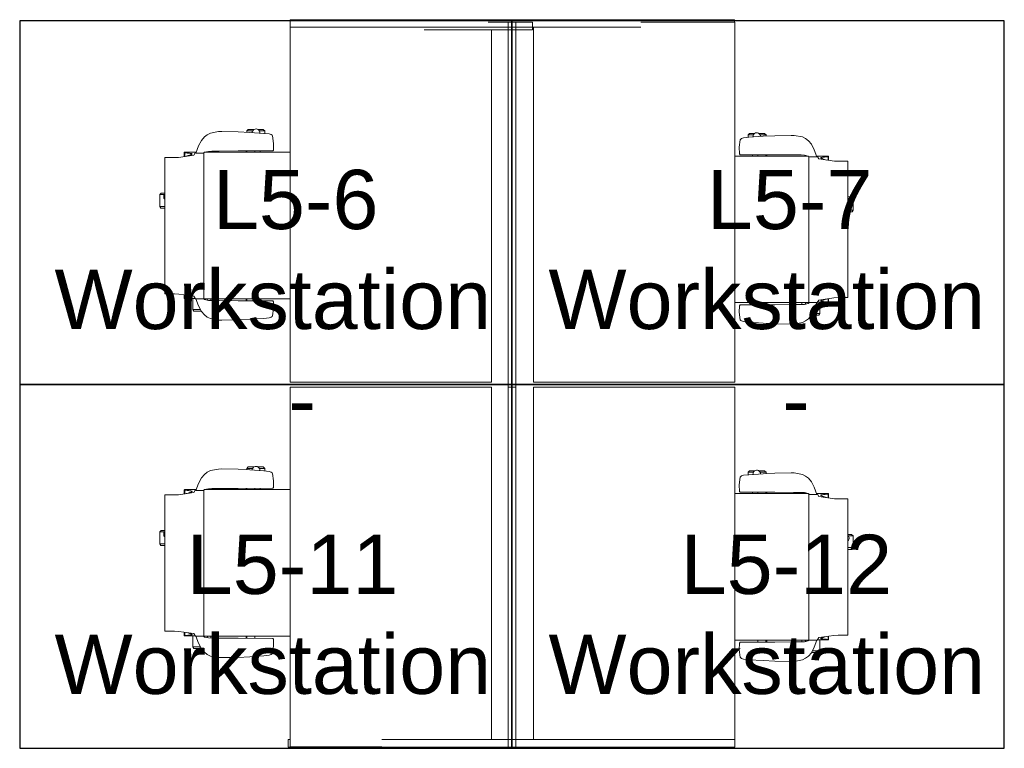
# Model space of a CAD drawing. Header units: inches. Extents: x -1 to 4727, y -3 to 1727.
# Tile 25 of 163: x 1486 to 1618, y 285 to 383. Entities that reach past the tile are written whole.
import ezdxf

# ---------------------------------------------------------------- set-up
doc = ezdxf.new("R2010")
doc.units = ezdxf.units.IN
doc.header["$LTSCALE"] = 42
doc.header["$MEASUREMENT"] = 0
doc.layers.get('0').update_dxf_attribs({"linetype": 'CONTINUOUS'})
for name, color, linetype in [('I-FURN', 8, 'CONTINUOUS'), ('I-FURN-CHAR', 9, 'CONTINUOUS'), ('Room Names & IDs', 7, 'CONTINUOUS'), ('triLabelLayer', 7, 'CONTINUOUS'), ('triSpaceLayer', 7, 'CONTINUOUS')]:
    doc.layers.add(name, color=color, linetype=linetype)
doc.styles.add('PDF Helvetica', font='Helvetica.ttf')
doc.styles.get("Standard").update_dxf_attribs({"font": 'romans.shx'})

# ---------------------------------------------------------------- blocks, each defined once
blk = doc.blocks.new('CISCO 4 pack Antenna-Revised 3_28_21 - CISCO 4 pack Antenna-Revised 3_28_21-8497353-FURNITURE PLAN - FLOOR 09 - WEST')
at = {"lineweight": 9}
for p, q in [((-161.4, 32.62), (-162.4, 32.62)), ((-162.4, 32.57), (-162.4, 32.62)), ((-162.4, 15.21), (-162.4, 32.57)), ((-114.39, 32.36), (-162.39, 32.36)), ((-162.39, 32.36), (-162.39, 20.09)), ((-161.4, 32.62), (-161.4, 32.57)), ((-161.4, 32.57), (-161.4, 32.36)), ((-114.39, 5.49), (-114.39, 32.36)), ((-66.4, 32.36), (-113.75, 32.36)), ((-113.75, 32.36), (-113.75, 5.49)), ((-66.4, -5.93), (-66.4, 32.36)), ((-66.4, 32.36), (-65.4, 32.36)), ((-65.4, 32.36), (-65.4, -5.93)), ((-161.4, 20.09), (-161.4, 15.21)), ((-162.4, 11.58), (-162.4, 15.21)), ((-161.4, 15.21), (-161.4, 11.58)), ((-66.75, 9.58), (-66.75, 14.46)), ((-162.4, -27.01), (-162.4, 11.58)), ((-161.4, 11.58), (-161.4, -27.01)), ((-66.75, 5.94), (-66.75, 9.58)), ((-161.4, 5.49), (-114.39, 5.49)), ((-113.75, 5.49), (-66.75, 5.49)), ((-66.75, -0.01), (-66.75, 5.94)), ((-65.75, 5.94), (-65.75, -0.01)), ((-114.4, 3.24), (-162.4, 3.24)), ((-162.4, 3.24), (-162.4, 2.24)), ((-114.4, 2.24), (-114.4, 3.24)), ((-65.75, 3.24), (-114.4, 3.24)), ((-114.4, 3.24), (-114.4, 2.24)), ((-65.75, 2.24), (-65.75, 3.24)), ((-162.4, 2.24), (-114.4, 2.24)), ((-114.4, 2.24), (-65.75, 2.24)), ((-114.39, -0.14), (-161.4, -0.14)), ((-114.39, -27.01), (-114.39, -0.14)), ((-66.4, -0.14), (-113.75, -0.14)), ((-113.75, -0.14), (-113.75, -27.01)), ((-65.75, -0.01), (-66.75, -0.01)), ((-66.4, -9.56), (-66.4, -5.93)), ((-65.4, -5.93), (-65.4, -9.56)), ((-66.4, -14.44), (-66.4, -9.56)), ((-65.4, -9.56), (-65.4, -26.92)), ((-65.75, -27.01), (-65.75, -14.44)), ((-161.4, -27.01), (-162.4, -27.01)), ((-161.4, -27.01), (-114.39, -27.01)), ((-113.75, -27.01), (-65.75, -27.01)), ((-65.75, -26.97), (-65.4, -26.97)), ((-65.4, -26.92), (-65.4, -26.97))]:
    blk.add_line(p, q, dxfattribs=at)
at = {"layer": 'I-FURN-CHAR', "lineweight": 9}
for p, q in [((-128.77, 49.07), (-146.95, 49.07)), ((-146.95, 49.07), (-146.95, 47.76)), ((-135.52, 49.62), (-135.29, 49.75)), ((-135.52, 49.07), (-135.52, 49.62)), ((-135.29, 49.75), (-133.71, 49.75)), ((-135.29, 49.75), (-135.29, 49.07)), ((-133.52, 49.57), (-133.71, 49.75)), ((-133.71, 49.75), (-133.71, 49.11)), ((-133.52, 49.07), (-133.52, 49.57)), ((-128.77, 47.25), (-128.77, 49.07)), ((-83.77, 49.07), (-101.95, 49.07)), ((-101.95, 49.07), (-101.95, 47.76)), ((-90.52, 49.62), (-90.29, 49.75)), ((-90.52, 49.07), (-90.52, 49.62)), ((-90.29, 49.75), (-88.71, 49.75)), ((-90.29, 49.75), (-90.29, 49.07)), ((-88.52, 49.57), (-88.71, 49.75)), ((-88.71, 49.75), (-88.71, 49.11)), ((-88.52, 49.07), (-88.52, 49.57)), ((-83.77, 47.25), (-83.77, 49.07)), ((-146.95, 47.76), (-146.99, 47.21)), ((-101.95, 47.76), (-101.99, 47.21)), ((-147.57, 46.47), (-147.09, 46.47)), ((-147.57, 45.33), (-147.57, 46.47)), ((-147.56, 46.42), (-147.1, 46.42)), ((-146.99, 47.21), (-147.28, 45.18)), ((-128.46, 45.18), (-128.77, 47.25)), ((-128.65, 46.47), (-128.09, 46.47)), ((-128.64, 46.42), (-128.13, 46.42)), ((-128.13, 46.42), (-128.09, 46.47)), ((-128.07, 44.97), (-128.07, 46.44)), ((-102.57, 46.47), (-102.09, 46.47)), ((-102.57, 45.33), (-102.57, 46.47)), ((-102.56, 46.42), (-102.1, 46.42)), ((-101.99, 47.21), (-102.28, 45.18)), ((-83.46, 45.18), (-83.77, 47.25)), ((-83.65, 46.47), (-83.09, 46.47)), ((-83.64, 46.42), (-83.13, 46.42)), ((-83.13, 46.42), (-83.09, 46.47)), ((-83.07, 44.97), (-83.07, 46.44)), ((-149.27, 45.19), (-149.04, 45.33)), ((-149.27, 45.19), (-149.27, 44.2)), ((-149.04, 45.33), (-147.57, 45.33)), ((-149.04, 44.32), (-149.04, 45.33)), ((-147.61, 44.93), (-148.55, 44.56)), ((-147.28, 45.18), (-147.61, 44.98)), ((-147.61, 44.98), (-147.61, 44.93)), ((-147.61, 43.93), (-147.61, 44.93)), ((-147.57, 45.01), (-147.57, 45.33)), ((-128.07, 44.97), (-128.46, 45.18)), ((-127.24, 44.56), (-128.18, 44.93)), ((-128.18, 44.93), (-128.18, 43.93)), ((-128.07, 44.88), (-128.07, 44.97)), ((-104.27, 45.19), (-104.04, 45.33)), ((-104.27, 45.19), (-104.27, 44.2)), ((-104.04, 45.33), (-102.57, 45.33)), ((-104.04, 44.32), (-104.04, 45.33)), ((-102.61, 44.93), (-103.55, 44.56)), ((-102.28, 45.18), (-102.61, 44.98)), ((-102.61, 44.98), (-102.61, 44.93)), ((-102.61, 43.93), (-102.61, 44.93)), ((-102.57, 45.01), (-102.57, 45.33)), ((-83.07, 44.97), (-83.46, 45.18)), ((-82.24, 44.56), (-83.18, 44.93)), ((-83.18, 44.93), (-83.18, 43.93)), ((-83.07, 44.88), (-83.07, 44.97)), ((-150.05, 43.41), (-150.27, 42.99)), ((-149.76, 43.78), (-150.05, 43.41)), ((-149.3, 44.19), (-149.76, 43.78)), ((-148.55, 44.56), (-149.3, 44.19)), ((-147.84, 43.26), (-147.73, 43.77)), ((-147.61, 43.31), (-147.79, 43.44)), ((-147.73, 43.77), (-147.61, 43.93)), ((-147.61, 43.93), (-147.61, 32.36)), ((-147.61, 43.85), (-128.18, 43.85)), ((-128.18, 43.93), (-128.06, 43.77)), ((-128.07, 32.36), (-128.07, 43.78)), ((-128.06, 43.77), (-127.96, 43.26)), ((-126.49, 44.19), (-127.24, 44.56)), ((-126.04, 43.78), (-126.49, 44.19)), ((-125.74, 43.41), (-126.04, 43.78)), ((-125.52, 42.99), (-125.74, 43.41)), ((-105.05, 43.41), (-105.27, 42.99)), ((-104.76, 43.78), (-105.05, 43.41)), ((-104.3, 44.19), (-104.76, 43.78)), ((-103.55, 44.56), (-104.3, 44.19)), ((-102.84, 43.26), (-102.73, 43.77)), ((-102.61, 43.31), (-102.79, 43.44)), ((-102.73, 43.77), (-102.61, 43.93)), ((-102.61, 43.93), (-102.61, 32.36)), ((-102.61, 43.85), (-83.18, 43.85)), ((-83.18, 43.93), (-83.06, 43.77)), ((-83.07, 32.36), (-83.07, 43.78)), ((-83.06, 43.77), (-82.96, 43.26)), ((-81.49, 44.19), (-82.24, 44.56)), ((-81.04, 43.78), (-81.49, 44.19)), ((-80.74, 43.41), (-81.04, 43.78)), ((-80.52, 42.99), (-80.74, 43.41)), ((-150.27, 42.99), (-150.47, 41.89)), ((-147.87, 42.81), (-147.84, 43.26)), ((-147.87, 41.8), (-147.87, 42.81)), ((-147.61, 42.93), (-147.86, 42.93)), ((-127.96, 43.26), (-127.93, 42.81)), ((-127.93, 42.81), (-127.93, 41.8)), ((-125.33, 41.89), (-125.52, 42.99)), ((-105.27, 42.99), (-105.47, 41.89)), ((-102.87, 42.81), (-102.84, 43.26)), ((-102.87, 41.8), (-102.87, 42.81)), ((-102.61, 42.93), (-102.86, 42.93)), ((-82.96, 43.26), (-82.93, 42.81)), ((-82.93, 42.81), (-82.93, 41.8)), ((-80.33, 41.89), (-80.52, 42.99)), ((-150.47, 41.89), (-150.48, 41.47)), ((-150.48, 41.47), (-150.44, 39.3)), ((-147.89, 39.3), (-147.87, 41.8)), ((-127.93, 41.8), (-127.91, 39.3)), ((-125.36, 39.3), (-125.32, 41.47)), ((-125.32, 41.47), (-125.33, 41.89)), ((-105.47, 41.89), (-105.48, 41.47)), ((-105.48, 41.47), (-105.44, 39.3)), ((-102.89, 39.3), (-102.87, 41.8)), ((-82.93, 41.8), (-82.91, 39.3)), ((-80.36, 39.3), (-80.32, 41.47)), ((-80.32, 41.47), (-80.33, 41.89)), ((-150.44, 39.3), (-150.36, 37.73)), ((-147.91, 34.67), (-147.89, 39.3)), ((-147.61, 38.22), (-147.89, 38.22)), ((-147.61, 38.11), (-147.89, 38.11)), ((-128.07, 38.22), (-127.89, 38.22)), ((-128.07, 38.11), (-127.9, 38.11)), ((-127.91, 39.3), (-127.89, 34.67)), ((-125.43, 37.73), (-125.36, 39.3)), ((-125.24, 38.14), (-125.41, 38.14)), ((-125.05, 37.95), (-125.24, 38.14)), ((-125.24, 38.14), (-125.24, 37.36)), ((-105.44, 39.3), (-105.36, 37.73)), ((-102.91, 34.67), (-102.89, 39.3)), ((-102.61, 38.22), (-102.89, 38.22)), ((-102.61, 38.11), (-102.89, 38.11)), ((-83.07, 38.22), (-82.89, 38.22)), ((-83.07, 38.11), (-82.9, 38.11)), ((-82.91, 39.3), (-82.89, 34.67)), ((-80.43, 37.73), (-80.36, 39.3)), ((-80.24, 38.14), (-80.41, 38.14)), ((-80.05, 37.95), (-80.24, 38.14)), ((-80.24, 38.14), (-80.24, 37.36)), ((-150.36, 37.73), (-150.23, 35.86)), ((-147.61, 37.05), (-147.9, 37.05)), ((-128.07, 37.05), (-127.9, 37.05)), ((-125.56, 35.86), (-125.43, 37.73)), ((-125.05, 37.19), (-125.05, 37.95)), ((-105.36, 37.73), (-105.23, 35.86)), ((-102.61, 37.05), (-102.9, 37.05)), ((-83.07, 37.05), (-82.9, 37.05)), ((-80.56, 35.86), (-80.43, 37.73)), ((-80.05, 37.19), (-80.05, 37.95)), ((-150.23, 35.86), (-150.15, 35.14)), ((-127.92, 36.34), (-128.07, 36.34)), ((-125.64, 35.14), (-125.56, 35.86)), ((-125.58, 35.74), (-125.24, 35.74)), ((-125.24, 35.74), (-125.24, 36.45)), ((-125.24, 35.74), (-125.05, 35.93)), ((-125.05, 35.93), (-125.05, 36.62)), ((-105.23, 35.86), (-105.15, 35.14)), ((-82.92, 36.34), (-83.07, 36.34)), ((-80.64, 35.14), (-80.56, 35.86)), ((-80.58, 35.74), (-80.24, 35.74)), ((-80.24, 35.74), (-80.24, 36.45)), ((-80.24, 35.74), (-80.05, 35.93)), ((-80.05, 35.93), (-80.05, 36.62)), ((-150.15, 35.14), (-150.06, 34.87)), ((-150.06, 34.87), (-149.98, 34.75)), ((-149.98, 34.75), (-149.9, 34.69)), ((-149.9, 34.69), (-148.9, 34.56)), ((-148.9, 34.56), (-148.02, 34.58)), ((-148.02, 34.58), (-147.91, 34.67)), ((-127.89, 34.67), (-127.78, 34.58)), ((-127.78, 34.58), (-126.9, 34.56)), ((-126.9, 34.56), (-125.9, 34.69)), ((-125.9, 34.69), (-125.81, 34.75)), ((-125.81, 34.75), (-125.73, 34.87)), ((-125.73, 34.87), (-125.64, 35.14)), ((-105.15, 35.14), (-105.06, 34.87)), ((-105.06, 34.87), (-104.98, 34.75)), ((-104.98, 34.75), (-104.9, 34.69)), ((-104.9, 34.69), (-103.9, 34.56)), ((-103.9, 34.56), (-103.02, 34.58)), ((-103.02, 34.58), (-102.91, 34.67)), ((-82.89, 34.67), (-82.78, 34.58)), ((-82.78, 34.58), (-81.9, 34.56)), ((-81.9, 34.56), (-80.9, 34.69)), ((-80.9, 34.69), (-80.81, 34.75)), ((-80.81, 34.75), (-80.73, 34.87)), ((-80.73, 34.87), (-80.64, 35.14)), ((-150.41, -27.72), (-149.42, -27.59)), ((-149.42, -27.59), (-148.54, -27.61)), ((-148.13, -36.92), (-148.13, -27.01)), ((-128.59, -27.01), (-128.59, -36.81)), ((-128.3, -27.61), (-127.42, -27.59)), ((-127.42, -27.59), (-126.42, -27.72)), ((-105.41, -27.72), (-104.42, -27.59)), ((-104.42, -27.59), (-103.54, -27.61)), ((-103.13, -36.92), (-103.13, -27.01)), ((-83.59, -27.01), (-83.59, -36.81)), ((-83.3, -27.61), (-82.42, -27.59)), ((-82.42, -27.59), (-81.42, -27.72)), ((-150.88, -30.76), (-150.75, -28.89)), ((-150.75, -28.89), (-150.67, -28.17)), ((-150.67, -28.17), (-150.58, -27.9)), ((-150.58, -27.9), (-150.5, -27.78)), ((-150.5, -27.78), (-150.41, -27.72)), ((-148.54, -27.61), (-148.43, -27.7)), ((-148.43, -27.7), (-148.41, -32.33)), ((-128.42, -32.33), (-128.4, -27.7)), ((-128.4, -27.7), (-128.3, -27.61)), ((-126.42, -27.72), (-126.33, -27.78)), ((-126.33, -27.78), (-126.25, -27.9)), ((-126.25, -27.9), (-126.16, -28.17)), ((-126.16, -28.17), (-126.08, -28.89)), ((-126.09, -28.77), (-125.76, -28.77)), ((-126.08, -28.89), (-125.95, -30.76)), ((-125.76, -28.77), (-125.57, -28.95)), ((-125.76, -28.77), (-125.76, -29.48)), ((-105.88, -30.76), (-105.75, -28.89)), ((-105.75, -28.89), (-105.67, -28.17)), ((-105.67, -28.17), (-105.58, -27.9)), ((-105.58, -27.9), (-105.5, -27.78)), ((-105.5, -27.78), (-105.41, -27.72)), ((-103.54, -27.61), (-103.43, -27.7)), ((-103.43, -27.7), (-103.41, -32.33)), ((-83.42, -32.33), (-83.4, -27.7)), ((-83.4, -27.7), (-83.3, -27.61)), ((-81.42, -27.72), (-81.33, -27.78)), ((-81.33, -27.78), (-81.25, -27.9)), ((-81.25, -27.9), (-81.16, -28.17)), ((-81.16, -28.17), (-81.08, -28.89)), ((-81.09, -28.77), (-80.76, -28.77)), ((-81.08, -28.89), (-80.95, -30.76)), ((-80.76, -28.77), (-80.57, -28.95)), ((-80.76, -28.77), (-80.76, -29.48)), ((-148.13, -30.08), (-148.42, -30.08)), ((-128.44, -29.37), (-128.59, -29.37)), ((-128.59, -30.08), (-128.41, -30.08)), ((-125.57, -28.95), (-125.57, -29.65)), ((-125.57, -30.22), (-125.57, -30.98)), ((-103.13, -30.08), (-103.42, -30.08)), ((-83.44, -29.37), (-83.59, -29.37)), ((-83.59, -30.08), (-83.41, -30.08)), ((-80.57, -28.95), (-80.57, -29.65)), ((-80.57, -30.22), (-80.57, -30.98)), ((-150.96, -32.33), (-150.88, -30.76)), ((-148.13, -31.14), (-148.41, -31.14)), ((-148.13, -31.25), (-148.41, -31.25)), ((-128.59, -31.14), (-128.42, -31.14)), ((-128.59, -31.25), (-128.41, -31.25)), ((-125.95, -30.76), (-125.87, -32.33)), ((-125.76, -31.17), (-125.93, -31.17)), ((-125.76, -31.17), (-125.76, -30.39)), ((-125.57, -30.98), (-125.76, -31.17)), ((-105.96, -32.33), (-105.88, -30.76)), ((-103.13, -31.14), (-103.41, -31.14)), ((-103.13, -31.25), (-103.41, -31.25)), ((-83.59, -31.14), (-83.42, -31.14)), ((-83.59, -31.25), (-83.41, -31.25)), ((-80.95, -30.76), (-80.87, -32.33)), ((-80.76, -31.17), (-80.93, -31.17)), ((-80.76, -31.17), (-80.76, -30.39)), ((-80.57, -30.98), (-80.76, -31.17)), ((-151, -34.5), (-150.96, -32.33)), ((-148.41, -32.33), (-148.39, -34.83)), ((-128.44, -34.83), (-128.42, -32.33)), ((-125.87, -32.33), (-125.83, -34.5)), ((-106, -34.5), (-105.96, -32.33)), ((-103.41, -32.33), (-103.39, -34.83)), ((-83.44, -34.83), (-83.42, -32.33)), ((-80.87, -32.33), (-80.83, -34.5)), ((-150.99, -34.92), (-151, -34.5)), ((-150.79, -36.02), (-150.99, -34.92)), ((-148.39, -34.83), (-148.39, -35.84)), ((-128.44, -35.84), (-128.44, -34.83)), ((-125.84, -34.92), (-126.04, -36.02)), ((-125.83, -34.5), (-125.84, -34.92)), ((-105.99, -34.92), (-106, -34.5)), ((-105.79, -36.02), (-105.99, -34.92)), ((-103.39, -34.83), (-103.39, -35.84)), ((-83.44, -35.84), (-83.44, -34.83)), ((-80.84, -34.92), (-81.04, -36.02)), ((-80.83, -34.5), (-80.84, -34.92)), ((-150.57, -36.44), (-150.79, -36.02)), ((-150.28, -36.81), (-150.57, -36.44)), ((-148.39, -35.84), (-148.36, -36.29)), ((-148.13, -35.96), (-148.38, -35.96)), ((-148.36, -36.29), (-148.25, -36.8)), ((-148.13, -36.34), (-148.3, -36.47)), ((-128.58, -36.8), (-128.47, -36.29)), ((-128.47, -36.29), (-128.44, -35.84)), ((-126.26, -36.44), (-126.56, -36.81)), ((-126.04, -36.02), (-126.26, -36.44)), ((-105.57, -36.44), (-105.79, -36.02)), ((-105.28, -36.81), (-105.57, -36.44)), ((-103.39, -35.84), (-103.36, -36.29)), ((-103.13, -35.96), (-103.38, -35.96)), ((-103.36, -36.29), (-103.25, -36.8)), ((-103.13, -36.34), (-103.3, -36.47)), ((-83.58, -36.8), (-83.47, -36.29)), ((-83.47, -36.29), (-83.44, -35.84)), ((-81.26, -36.44), (-81.56, -36.81)), ((-81.04, -36.02), (-81.26, -36.44)), ((-149.82, -37.22), (-150.28, -36.81)), ((-149.07, -37.59), (-149.82, -37.22)), ((-149.79, -38.22), (-149.79, -37.23)), ((-149.56, -37.35), (-149.56, -38.36)), ((-148.13, -37.96), (-149.07, -37.59)), ((-148.25, -36.8), (-148.13, -36.96)), ((-148.13, -36.88), (-128.7, -36.88)), ((-148.13, -36.96), (-148.13, -37.96)), ((-148.13, -38.01), (-148.13, -37.96)), ((-147.8, -38.21), (-148.13, -38.01)), ((-148.09, -38.03), (-148.09, -38.36)), ((-128.59, -38), (-128.97, -38.21)), ((-128.7, -36.96), (-128.58, -36.8)), ((-128.7, -37.96), (-128.7, -36.96)), ((-127.76, -37.59), (-128.7, -37.96)), ((-128.59, -37.91), (-128.59, -38)), ((-128.59, -38), (-128.59, -39.46)), ((-127.01, -37.22), (-127.76, -37.59)), ((-126.56, -36.81), (-127.01, -37.22)), ((-104.82, -37.22), (-105.28, -36.81)), ((-104.07, -37.59), (-104.82, -37.22)), ((-104.79, -38.22), (-104.79, -37.23)), ((-104.56, -37.35), (-104.56, -38.36)), ((-103.13, -37.96), (-104.07, -37.59)), ((-103.25, -36.8), (-103.13, -36.96)), ((-103.13, -36.88), (-83.7, -36.88)), ((-103.13, -36.96), (-103.13, -37.96)), ((-103.13, -38.01), (-103.13, -37.96)), ((-102.8, -38.21), (-103.13, -38.01)), ((-103.09, -38.03), (-103.09, -38.36)), ((-83.59, -38), (-83.97, -38.21)), ((-83.7, -36.96), (-83.58, -36.8)), ((-83.7, -37.96), (-83.7, -36.96)), ((-82.76, -37.59), (-83.7, -37.96)), ((-83.59, -37.91), (-83.59, -38)), ((-83.59, -38), (-83.59, -39.46)), ((-82.01, -37.22), (-82.76, -37.59)), ((-81.56, -36.81), (-82.01, -37.22)), ((-149.79, -38.22), (-149.56, -38.36)), ((-149.56, -38.36), (-148.09, -38.36)), ((-148.09, -38.36), (-148.09, -39.5)), ((-147.51, -40.23), (-147.8, -38.21)), ((-128.97, -38.21), (-129.28, -40.28)), ((-104.79, -38.22), (-104.56, -38.36)), ((-104.56, -38.36), (-103.09, -38.36)), ((-103.09, -38.36), (-103.09, -39.5)), ((-102.51, -40.23), (-102.8, -38.21)), ((-83.97, -38.21), (-84.28, -40.28)), ((-148.09, -39.5), (-147.61, -39.5)), ((-148.08, -39.45), (-147.62, -39.45)), ((-147.47, -40.79), (-147.51, -40.23)), ((-129.28, -40.28), (-129.28, -42.1)), ((-129.17, -39.5), (-128.61, -39.5)), ((-129.16, -39.45), (-128.64, -39.45)), ((-128.64, -39.45), (-128.61, -39.5)), ((-103.09, -39.5), (-102.61, -39.5)), ((-103.08, -39.45), (-102.62, -39.45)), ((-102.47, -40.79), (-102.51, -40.23)), ((-84.28, -40.28), (-84.28, -42.1)), ((-84.17, -39.5), (-83.61, -39.5)), ((-84.16, -39.45), (-83.64, -39.45)), ((-83.64, -39.45), (-83.61, -39.5)), ((-147.47, -42.1), (-147.47, -40.79)), ((-102.47, -42.1), (-102.47, -40.79)), ((-129.28, -42.1), (-147.47, -42.1)), ((-136.04, -42.1), (-136.04, -42.64)), ((-136.04, -42.64), (-135.81, -42.78)), ((-135.81, -42.78), (-135.81, -42.1)), ((-135.81, -42.78), (-134.23, -42.78)), ((-134.23, -42.78), (-134.23, -42.14)), ((-134.04, -42.59), (-134.23, -42.78)), ((-134.04, -42.1), (-134.04, -42.59)), ((-84.28, -42.1), (-102.47, -42.1)), ((-91.04, -42.1), (-91.04, -42.64)), ((-91.04, -42.64), (-90.81, -42.78)), ((-90.81, -42.78), (-90.81, -42.1)), ((-90.81, -42.78), (-89.23, -42.78)), ((-89.23, -42.78), (-89.23, -42.14)), ((-89.04, -42.59), (-89.23, -42.78)), ((-89.04, -42.1), (-89.04, -42.59))]:
    blk.add_line(p, q, dxfattribs=at)
for centre, radius, start, end in [((-134.02, 48.73), 0.494, 43.5516, 136.4484), ((-89.02, 48.73), 0.494, 43.5516, 136.4484), ((-125.48, 36.91), 0.512, 265.1528, 86.9807), ((-80.48, 36.91), 0.512, 265.1528, 86.9807), ((-125.99, -29.93), 0.512, 273.0193, 94.8472), ((-80.99, -29.93), 0.512, 273.0193, 94.8472), ((-134.54, -41.76), 0.494, 223.5516, 316.4484), ((-89.54, -41.76), 0.494, 223.5516, 316.4484)]:
    blk.add_arc(centre, radius, start, end, dxfattribs=at)
for points, knots in [([(-147.57, 46.45), (-147.55, 46.39), (-147.54, 46.35), (-147.53, 46.29), (-147.52, 46.22), (-147.52, 46.18), (-147.5, 45.97), (-147.49, 45.89), (-147.47, 45.74), (-147.46, 45.57), (-147.44, 45.49), (-147.43, 45.46), (-147.42, 45.44), (-147.41, 45.43), (-147.4, 45.43), (-147.38, 45.44), (-147.37, 45.46), (-147.35, 45.49), (-147.34, 45.53), (-147.29, 45.66), (-147.27, 45.74), (-147.22, 45.9), (-147.13, 46.21)], [0, 0, 0, 0, 0.0045107, 0.0092637, 0.01411, 0.0231371, 0.0323978, 0.0445134, 0.0556607, 0.0670359, 0.0749368, 0.0788585, 0.0807467, 0.0822818, 0.0834576, 0.0849338, 0.0869379, 0.0897739, 0.095705, 0.103182, 0.1138096, 0.1296694, 0.1296694, 0.1296694, 0.1296694]), ([(-128.13, 46.42), (-128.14, 46.37), (-128.15, 46.3), (-128.18, 46.09), (-128.2, 45.93), (-128.21, 45.83), (-128.24, 45.57), (-128.27, 45.48), (-128.28, 45.43), (-128.3, 45.42), (-128.31, 45.43), (-128.33, 45.45), (-128.38, 45.54), (-128.41, 45.61), (-128.48, 45.81), (-128.61, 46.21)], [0, 0, 0, 0, 0.0092837, 0.0216367, 0.0350525, 0.0495788, 0.0623812, 0.0735932, 0.0782307, 0.0805131, 0.0821195, 0.0860587, 0.0917295, 0.1026624, 0.122515, 0.122515, 0.122515, 0.122515]), ([(-102.57, 46.45), (-102.55, 46.39), (-102.54, 46.35), (-102.53, 46.29), (-102.52, 46.22), (-102.52, 46.18), (-102.5, 45.97), (-102.49, 45.89), (-102.47, 45.74), (-102.46, 45.57), (-102.44, 45.49), (-102.43, 45.46), (-102.42, 45.44), (-102.41, 45.43), (-102.4, 45.43), (-102.38, 45.44), (-102.37, 45.46), (-102.35, 45.49), (-102.34, 45.53), (-102.29, 45.66), (-102.27, 45.74), (-102.22, 45.9), (-102.13, 46.21)], [0, 0, 0, 0, 0.0045107, 0.0092637, 0.01411, 0.0231371, 0.0323978, 0.0445134, 0.0556607, 0.0670359, 0.0749368, 0.0788585, 0.0807467, 0.0822818, 0.0834576, 0.0849338, 0.0869379, 0.0897739, 0.095705, 0.103182, 0.1138096, 0.1296694, 0.1296694, 0.1296694, 0.1296694]), ([(-83.13, 46.42), (-83.14, 46.37), (-83.15, 46.3), (-83.18, 46.09), (-83.2, 45.93), (-83.21, 45.83), (-83.24, 45.57), (-83.27, 45.48), (-83.28, 45.43), (-83.3, 45.42), (-83.31, 45.43), (-83.33, 45.45), (-83.38, 45.54), (-83.41, 45.61), (-83.48, 45.81), (-83.61, 46.21)], [0, 0, 0, 0, 0.0092837, 0.0216367, 0.0350525, 0.0495788, 0.0623812, 0.0735932, 0.0782307, 0.0805131, 0.0821195, 0.0860587, 0.0917295, 0.1026624, 0.122515, 0.122515, 0.122515, 0.122515]), ([(-148.09, -39.48), (-148.07, -39.42), (-148.06, -39.38), (-148.05, -39.32), (-148.04, -39.25), (-148.04, -39.21), (-148.01, -39), (-148.01, -38.92), (-147.99, -38.77), (-147.97, -38.6), (-147.95, -38.51), (-147.95, -38.49), (-147.94, -38.46), (-147.92, -38.46), (-147.91, -38.46), (-147.9, -38.47), (-147.89, -38.49), (-147.87, -38.51), (-147.85, -38.56), (-147.81, -38.69), (-147.79, -38.77), (-147.74, -38.92), (-147.65, -39.24)], [0, 0, 0, 0, 0.0045107, 0.0092637, 0.01411, 0.0231371, 0.0323978, 0.0445134, 0.0556607, 0.0670359, 0.0749368, 0.0788585, 0.0807467, 0.0822818, 0.0834576, 0.0849338, 0.0869379, 0.0897739, 0.095705, 0.103182, 0.1138096, 0.1296694, 0.1296694, 0.1296694, 0.1296694]), ([(-128.64, -39.45), (-128.66, -39.4), (-128.67, -39.33), (-128.7, -39.12), (-128.72, -38.96), (-128.73, -38.85), (-128.76, -38.6), (-128.79, -38.51), (-128.8, -38.46), (-128.82, -38.45), (-128.83, -38.46), (-128.85, -38.47), (-128.9, -38.56), (-128.92, -38.64), (-129, -38.84), (-129.13, -39.24)], [0, 0, 0, 0, 0.0092837, 0.0216367, 0.0350525, 0.0495788, 0.0623812, 0.0735932, 0.0782307, 0.0805131, 0.0821195, 0.0860587, 0.0917295, 0.1026624, 0.122515, 0.122515, 0.122515, 0.122515]), ([(-103.09, -39.48), (-103.07, -39.42), (-103.06, -39.38), (-103.05, -39.32), (-103.04, -39.25), (-103.04, -39.21), (-103.01, -39), (-103.01, -38.92), (-102.99, -38.77), (-102.97, -38.6), (-102.95, -38.51), (-102.95, -38.49), (-102.94, -38.46), (-102.92, -38.46), (-102.91, -38.46), (-102.9, -38.47), (-102.89, -38.49), (-102.87, -38.51), (-102.85, -38.56), (-102.81, -38.69), (-102.79, -38.77), (-102.74, -38.92), (-102.65, -39.24)], [0, 0, 0, 0, 0.0045107, 0.0092637, 0.01411, 0.0231371, 0.0323978, 0.0445134, 0.0556607, 0.0670359, 0.0749368, 0.0788585, 0.0807467, 0.0822818, 0.0834576, 0.0849338, 0.0869379, 0.0897739, 0.095705, 0.103182, 0.1138096, 0.1296694, 0.1296694, 0.1296694, 0.1296694]), ([(-83.64, -39.45), (-83.66, -39.4), (-83.67, -39.33), (-83.7, -39.12), (-83.72, -38.96), (-83.73, -38.85), (-83.76, -38.6), (-83.79, -38.51), (-83.8, -38.46), (-83.82, -38.45), (-83.83, -38.46), (-83.85, -38.47), (-83.9, -38.56), (-83.92, -38.64), (-84, -38.84), (-84.13, -39.24)], [0, 0, 0, 0, 0.0092837, 0.0216367, 0.0350525, 0.0495788, 0.0623812, 0.0735932, 0.0782307, 0.0805131, 0.0821195, 0.0860587, 0.0917295, 0.1026624, 0.122515, 0.122515, 0.122515, 0.122515])]:
    blk.add_open_spline(points, degree=3, knots=knots, dxfattribs=at)
for points in [[(-128.07, 46.44), (-128.09, 46.47)], [(-83.07, 46.44), (-83.09, 46.47)], [(-128.59, -39.46), (-128.61, -39.5)], [(-83.59, -39.46), (-83.61, -39.5)]]:
    blk.add_open_spline(points, degree=1, dxfattribs=at)

msp = doc.modelspace()

# ---------------------------------------------------------------- linework, layer by layer
at = {"layer": 'triSpaceLayer'}
for points in [[(1486.37, 333.83), (1552.07, 333.83), (1552.07, 382.33), (1486.37, 382.33)], [(1552.07, 333.83), (1617.77, 333.83), (1617.77, 382.33), (1552.07, 382.33)], [(1486.37, 285.33), (1552.07, 285.33), (1552.07, 333.83), (1486.37, 333.83)], [(1552.07, 285.33), (1617.77, 285.33), (1617.77, 333.83), (1552.07, 333.83)]]:
    msp.add_lwpolyline(points, close=True, dxfattribs=at)

# ---------------------------------------------------------------- block references
at = {"layer": 'I-FURN', "rotation": 90.00000000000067}
msp.add_blockref('CISCO 4 pack Antenna-Revised 3_28_21 - CISCO 4 pack Antenna-Revised 3_28_21-8497353-FURNITURE PLAN - FLOOR 09 - WEST', (1554.81, 447.9), dxfattribs=at)

# ---------------------------------------------------------------- texts
at = {"layer": 'Room Names & IDs', "attachment_point": 4, "style": 'PDF Helvetica'}
for s, insert, char_height in [('L5-6', (1512.16, 358.47), 7.902), ('L5-7', (1578.08, 358.47), 7.902), ('Workstation', (1491.02, 345.14), 7.9024), ('Workstation', (1556.94, 345.14), 7.9024), ('-', (1522.23, 331.81), 7.9), ('-', (1588.14, 331.81), 7.9), ('L5-11', (1508.66, 309.81), 7.902), ('L5-12', (1574.58, 309.81), 7.902), ('Workstation', (1491.02, 296.48), 7.9024), ('Workstation', (1556.94, 296.48), 7.9024)]:
    msp.add_mtext(s, dxfattribs=dict(at, insert=insert, char_height=char_height))
at = {"layer": 'triLabelLayer', "color": 7, "char_height": 10, "attachment_point": 5}
for insert in [(1519.22, 358.08), (1584.92, 358.08), (1519.22, 309.58), (1584.92, 309.58)]:
    msp.add_mtext('{\\fSansSerif;\\H0.01;}', dxfattribs=dict(at, insert=insert))

doc.saveas('drawing.dxf')
